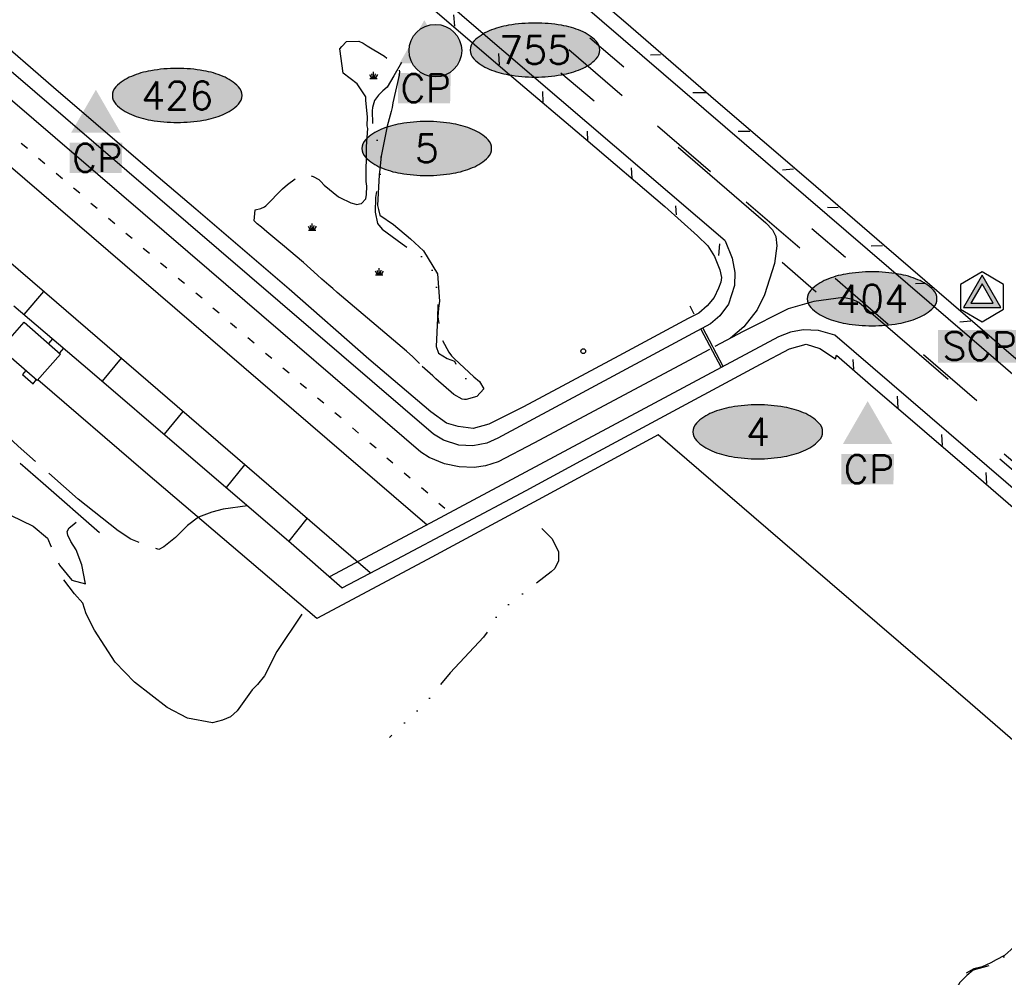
# Model space of a CAD drawing. Header units: feet. Extents: x 30669 to 99318, y 4696 to 26220.
# Tile 100 of 128: x 86062 to 87745, y 10507 to 12146. Entities that reach past the tile are written whole.
import ezdxf
from ezdxf.enums import TextEntityAlignment as Align

# ---------------------------------------------------------------- set-up
doc = ezdxf.new("R2010")
doc.units = ezdxf.units.FT
doc.header["$LTSCALE"] = 600
doc.header["$MEASUREMENT"] = 0
for name, pattern in [('AERO102', [0.39999999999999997, 0.2, -0.05, 0, -0.05, 0, -0.05, 0, -0.05]), ('AERO5', [0.35, 0.3, -0.05]), ('AERO7', [0.8500000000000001, 0.8, -0.05])]:
    doc.linetypes.add(name, pattern=pattern)
doc.layers.get('0').update_dxf_attribs({"linetype": 'CONTINUOUS'})
for name, color, linetype in [('ALAImisc', 253, 'CONTINUOUS'), ('ELIF', 253, 'CONTINUOUS'), ('ELIST', 2, 'CONTINUOUS'), ('ELTL', 251, 'CONTINUOUS'), ('ELTS', 251, 'CONTINUOUS'), ('ELYSC', 251, 'CONTINUOUS'), ('ELYSP', 251, 'CONTINUOUS'), ('ELYSU', 251, 'CONTINUOUS'), ('EMASK', 155, 'CONTINUOUS'), ('ESPH', 2, 'CONTINUOUS'), ('ESRGOV', 2, 'CONTINUOUS'), ('ESTL', 251, 'CONTINUOUS')]:
    doc.layers.add(name, color=color, linetype=linetype)
doc.styles.add('L80', font='simplex', dxfattribs={"height": 48})

# ---------------------------------------------------------------- blocks, each defined once
blk = doc.blocks.new('MISC-OBJECT')
blk.add_circle((0, 0), 0.5400000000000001)
blk = doc.blocks.new('SWAMP')
for points in [[(-0.8859601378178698, 0), (0.8047765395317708, 0)], [(-0.4605404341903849, 0), (-0.8830481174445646, 0.8450224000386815)], [(-0.2202399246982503, 0), (-0.3895930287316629, 1.045159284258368)], [(0, 0), (0, 1.508968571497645)], [(0.1760448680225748, 0), (0.3937845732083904, 1.045159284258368)], [(0.377239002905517, 0), (0.9305228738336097, 0.8450224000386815)]]:
    blk.add_lwpolyline(points)
blk = doc.blocks.new('Ovalid')
at = {"layer": 'EMASK'}
h = blk.add_hatch(color=256, dxfattribs=at)
edge = h.paths.add_edge_path()
edge.add_arc((0.1493179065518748, 0), 0.0354820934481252, 0, 44.83083950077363)
edge.add_arc((0.0787616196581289, -0.0701408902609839), 0.1349704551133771, 44.83083950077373, 67.38013505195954)
edge.add_arc((0.0313269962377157, -0.1839839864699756), 0.2583004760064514, 67.38013505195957, 80.20784530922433)
edge.add_arc((-1e-16, -0.3654961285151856), 0.4424961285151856, 80.2078453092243, 89.99999999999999)
edge.add_arc((-1e-16, -0.365496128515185), 0.4424961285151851, 89.99999999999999, 99.79215469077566)
edge.add_arc((-0.0313269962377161, -0.1839839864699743), 0.25830047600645, 99.79215469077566, 112.6198649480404)
edge.add_arc((-0.0787616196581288, -0.0701408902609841), 0.1349704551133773, 112.6198649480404, 135.1691604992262)
edge.add_arc((-0.1493179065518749, 0), 0.0354820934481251, 135.1691604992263, 180.0000000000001)
edge.add_arc((-0.1493179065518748, 0), 0.0354820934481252, 180, 224.8308395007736)
edge.add_arc((-0.0787616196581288, 0.0701408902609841), 0.1349704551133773, 224.8308395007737, 247.3801350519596)
edge.add_arc((-0.0313269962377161, 0.1839839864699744), 0.2583004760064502, 247.3801350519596, 260.2078453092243)
edge.add_arc((1e-16, 0.3654961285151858), 0.4424961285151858, 260.2078453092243, 270)
edge.add_arc((1e-16, 0.3654961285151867), 0.4424961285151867, 270, 279.7921546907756)
edge.add_arc((0.0313269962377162, 0.1839839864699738), 0.2583004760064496, 279.7921546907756, 292.6198649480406)
edge.add_arc((0.0787616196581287, 0.0701408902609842), 0.1349704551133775, 292.6198649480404, 315.1691604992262)
edge.add_arc((0.1493179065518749, -1e-16), 0.0354820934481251, 315.1691604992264, 360.0000000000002)
blk.add_lwpolyline([(0.1848, 0, 0.1981451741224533), (0.1744815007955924, 0.0250154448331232, 0.0987085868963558), (0.130673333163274, 0.0544472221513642, 0.0560299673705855), (0.0752573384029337, 0.070553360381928, 0.0427523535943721), (0, 0.077, 0.0427523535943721), (-0.0752573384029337, 0.070553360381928, 0.0560299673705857), (-0.1306733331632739, 0.0544472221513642, 0.0987085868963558), (-0.1744815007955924, 0.0250154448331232, 0.1981451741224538), (-0.1848, 0, 0.1981451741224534), (-0.1744815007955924, -0.0250154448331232, 0.0987085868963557), (-0.130673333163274, -0.0544472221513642, 0.0560299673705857), (-0.0752573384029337, -0.070553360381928, 0.0427523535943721), (0, -0.077, 0.042752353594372), (0.0752573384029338, -0.070553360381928, 0.0560299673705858), (0.1306733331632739, -0.0544472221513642, 0.0987085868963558), (0.1744815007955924, -0.0250154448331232, 0.1981451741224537)], format="xyb", close=True)
at = {"style": 'L80'}
blk.add_attdef('ID', text='', height=0.08, dxfattribs=at).set_placement((0, 0), align=Align.MIDDLE)
blk = doc.blocks.new('STS_CP')
at = {"layer": 'EMASK'}
blk.add_solid([(-0.0748940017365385, -0.0690536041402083), (-0.0748940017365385, -0.155305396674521), (0.0752975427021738, -0.0690536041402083), (0.073388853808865, -0.155305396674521)], dxfattribs=at)
at = {"layer": 'ESPH'}
blk.add_solid([(0, 0.0818290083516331), (0.0708660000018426, -0.0409145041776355), (-0.0708660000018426, -0.0409145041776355)], dxfattribs=at)
at = {"layer": 'ESPH', "style": 'L80'}
blk.add_text('CP', height=0.08, dxfattribs=at).set_placement((-0.0683648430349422, -0.1520413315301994))
blk = doc.blocks.new('SCP-CP')
at = {"layer": 'ESPH'}
h = blk.add_hatch(color=256, dxfattribs=at)
h.paths.add_polyline_path([(0, 0.0614300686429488), (-0.0532000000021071, -0.0307150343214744), (0.0532000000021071, -0.0307150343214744)])
h.paths.add_polyline_path([(0.0319691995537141, -0.0184574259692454), (-0.0319691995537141, -0.0184574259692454), (0, 0.0369148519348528)], flags=16)
at = {"layer": 'EMASK'}
blk.add_solid([(-0.125340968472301, -0.0948200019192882), (-0.125340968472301, -0.1876469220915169), (0.1156879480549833, -0.0935586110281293), (0.1156879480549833, -0.1876469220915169)], dxfattribs=at)
at = {"layer": 'ESPH'}
for p, q in [((0, 0.0709333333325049), (-0.0614300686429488, 0.0354666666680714)), ((0, 0.0614300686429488), (-0.0532000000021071, -0.0307150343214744)), ((0.0614300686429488, 0.0354666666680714), (0, 0.0709333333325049)), ((0.0532000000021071, -0.0307150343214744), (0, 0.0614300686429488)), ((-0.0614300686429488, 0.0354666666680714), (-0.0614300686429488, -0.0354666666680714)), ((0, 0.0369148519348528), (-0.0319691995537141, -0.0184574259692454)), ((0.0319691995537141, -0.0184574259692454), (0, 0.0369148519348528)), ((0.0614300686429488, -0.0354666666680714), (0.0614300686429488, 0.0354666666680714)), ((-0.0319691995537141, -0.0184574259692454), (0.0319691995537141, -0.0184574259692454)), ((-0.0614300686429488, -0.0354666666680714), (0, -0.0709333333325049)), ((-0.0532000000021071, -0.0307150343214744), (0.0532000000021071, -0.0307150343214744)), ((0, -0.0709333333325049), (0.0614300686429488, -0.0354666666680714))]:
    blk.add_line(p, q, dxfattribs=at)
at = {"layer": 'ESPH', "style": 'L80'}
blk.add_text('SCP', height=0.08, dxfattribs=at).set_placement((-0.1131343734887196, -0.1807937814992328))
blk = doc.blocks.new('FND-GOVT PRI MON')
at = {"layer": 'EMASK', "linetype": 'ByBlock'}
h = blk.add_hatch(color=256, dxfattribs=at)
edge = h.paths.add_edge_path()
edge.add_ellipse((0, 0), major_axis=(0.0530330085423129, 0.0530330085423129), ratio=0.9999999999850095, start_angle=314.9999999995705, end_angle=674.9999999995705)
at = {"layer": 'ESRGOV', "linetype": 'ByBlock'}
h = blk.add_hatch(color=256, dxfattribs=at)
edge = h.paths.add_edge_path()
edge.add_ellipse((0, 0), major_axis=(0.05303300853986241, 0.05303300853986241), ratio=0.9999999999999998, start_angle=380.02503467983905, end_angle=429.974965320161, ccw=False)
edge.add_ellipse((0.1049999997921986, 0), major_axis=(-0.07071067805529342, 0.07071067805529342), ratio=0.9999999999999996, start_angle=2.166571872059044, end_angle=87.83342812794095)
edge.add_ellipse((0, 0), major_axis=(0.05303300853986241, 0.05303300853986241), ratio=0.9999999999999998, start_angle=200.025034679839, end_angle=249.974965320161, ccw=False)
edge.add_ellipse((-0.1049999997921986, 0), major_axis=(-0.07071067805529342, 0.07071067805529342), ratio=0.9999999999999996, start_angle=182.166571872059, end_angle=267.8334281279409)
h = blk.add_hatch(color=256, dxfattribs=at)
edge = h.paths.add_edge_path()
edge.add_ellipse((0, 0), major_axis=(-0.0530330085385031, 0.0530330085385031), ratio=1, start_angle=20.025034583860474, end_angle=69.97496541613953, ccw=False)
edge.add_ellipse((0, 0.1050000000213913), major_axis=(0.0707106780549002, 0.0707106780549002), ratio=1, start_angle=182.1665719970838, end_angle=267.8334280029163)
edge.add_ellipse((0, 0), major_axis=(-0.0530330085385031, 0.0530330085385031), ratio=1, start_angle=200.0250345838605, end_angle=249.97496541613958, ccw=False)
edge.add_ellipse((0, -0.1050000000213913), major_axis=(0.0707106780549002, 0.0707106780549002), ratio=1, start_angle=2.166571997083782, end_angle=87.83342800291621)
blk.add_circle((0, 0), 0.0749999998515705, dxfattribs=at)

msp = doc.modelspace()

# ---------------------------------------------------------------- linework, layer by layer
at = {"layer": 'ALAImisc', "linetype": 'Continuous', "elevation": -54.68164916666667, "flags": 128}
for points in [[(86046.7274461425, 13011.8824045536), (86437.41915366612, 12675.99703692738), (87056.69765027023, 12143.69865060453), (87685.40188589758, 11602.87177544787), (88128.82845096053, 11221.28045558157), (88220.8683970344, 11142.13492613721), (89403.92808037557, 10125.15787896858), (89357.7930941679, 10070.29217898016), (89309.07142318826, 10012.88685623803), (88135.33007396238, 11021.47102550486), (88040.30285222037, 11103.1028272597), (87455.2178232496, 11606.10918918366)], [(87267.56810537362, 11767.11744315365), (86841.79565803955, 12131.78523802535), (86143.202961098, 12733.95513022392), (85960.66074705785, 12891.25357497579)], [(87241.22090313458, 11581.60720421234), (86940.59049975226, 11421.41368777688), (86879.64298392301, 11389.23239490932), (86858.28558502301, 11382.63537382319), (86838.63069194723, 11379.80706504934), (86813.24948890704, 11380.39735311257), (86787.78831927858, 11385.59981832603), (86761.53166688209, 11396.72246377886), (86747.39130241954, 11405.5202497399), (86385.73792469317, 11716.97582344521), (85894.82897208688, 12138.52238092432), (85602.81406138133, 12389.70503970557), (85486.59416604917, 12489.67258483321)], [(86803.09666166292, 12153.61445408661), (86804.88750496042, 12134.55390225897)], [(87267.56810537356, 11767.11744315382), (87279.69090665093, 11737.30993816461), (87284.56632406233, 11713.29258900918), (87283.64194480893, 11690.9695651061), (87273.43502853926, 11659.17581371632), (87258.65758933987, 11638.73240644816), (87243.03896697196, 11625.49788711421), (86879.11192194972, 11429.52507815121), (86860.29890905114, 11421.40429242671), (86836.50202323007, 11416.33643477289), (86812.58007793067, 11417.78967802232), (86785.95536856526, 11426.17468527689), (86769.19215896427, 11436.48152624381), (85981.69788174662, 12112.29766837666)], [(87036.62124197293, 12114.44277381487), (87094.74483139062, 12065.10051040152)], [(87000.31437441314, 12094.62473965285), (87091.6918396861, 12015.89840258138)], [(86880.28626704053, 12087.420933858), (86881.4313783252, 12068.16194367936)], [(87139.9005765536, 12085.22841116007), (87157.47034493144, 12086.17371121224)], [(86987.05301819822, 12054.83302563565), (87043.78638560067, 12006.65388692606)], [(86955.6926502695, 12022.75833791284), (86956.21779177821, 12004.30064659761)], [(87212.83186430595, 12020.77017403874), (87235.32557940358, 12021.14379239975)], [(85955.47462207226, 11971.54325081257), (86758.03450239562, 11281.40882317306)], [(87031.80800843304, 11955.07958528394), (87032.40233026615, 11938.39694190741)], [(87152.17793199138, 11964.12629045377), (87242.73615917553, 11885.83134277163)], [(87290.09304327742, 11954.93250062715), (87310.27272839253, 11954.92798074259)], [(86064.24416071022, 11934.26876402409), (86074.91288843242, 11925.62404834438)], [(87187.70688085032, 11927.21443145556), (87337.58576313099, 11797.98524251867), (87348.64178714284, 11785.92245642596), (87354.47239298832, 11774.73536899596), (87356.095921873, 11758.84301134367), (87351.92280572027, 11728.23097171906), (87335.18137997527, 11674.70320239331), (87322.3288051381, 11648.96292521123), (87299.61056638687, 11620.04391516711), (87277.150804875, 11600.75476634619)], [(86093.76722860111, 11908.44857264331), (86104.43595632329, 11899.80385696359)], [(87107.09687030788, 11892.33757719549), (87108.06991643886, 11874.61249752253)], [(87366.05842165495, 11888.91280133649), (87384.51641327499, 11890.47982565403)], [(86123.87105416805, 11882.79433390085), (86134.53978189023, 11874.14961822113)], [(86660.681106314, 11199.19799423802), (86124.45659162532, 11661.61653932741), (85890.11584470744, 11862.87301660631)], [(86153.5433661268, 11857.70892972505), (86164.21209384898, 11849.06421404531)], [(86183.09933206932, 11831.72204578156), (86193.76805979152, 11823.07733010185)], [(87183.17572978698, 11827.28000762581), (87184.01637941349, 11811.56217535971)], [(87303.98554905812, 11833.8793877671), (87395.24254201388, 11755.10631880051)], [(87442.71207089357, 11824.72330528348), (87460.87524596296, 11824.47627163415)], [(86213.4451557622, 11805.78391941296), (86224.11388348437, 11797.13920373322)], [(87416.04185121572, 11788.62171796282), (87473.76681925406, 11739.35672778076)], [(86242.91111233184, 11780.51714905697), (86253.57984005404, 11771.87243337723)], [(86272.63944028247, 11754.77001219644), (86283.30816800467, 11746.12529651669)], [(87258.32183061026, 11762.26267820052), (87256.48888925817, 11742.35783071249)], [(87517.70414908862, 11758.55762300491), (87536.64498469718, 11759.04493456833)], [(86302.37331108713, 11729.56115347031), (86313.04203880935, 11720.91643779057)], [(87365.29100656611, 11730.53860914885), (87423.54665509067, 11679.77483954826)], [(86332.41927958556, 11703.52181125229), (86343.08800730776, 11694.87709557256)], [(87455.78981975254, 11703.63569903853), (87546.43489346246, 11624.69604846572)], [(87593.24870232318, 11694.20299554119), (87609.41985655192, 11694.85754571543)], [(86102.10606351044, 11680.8117641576), (86068.5366892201, 11641.44857494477)], [(86362.64649931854, 11678.25728029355), (86373.31522704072, 11669.61256461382)], [(87649.35948914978, 11529.81660162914), (87496.30734331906, 11661.64960190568), (87485.43581900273, 11667.17279783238), (87469.64397005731, 11670.16180732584), (87419.60074332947, 11663.67490426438), (87375.66009645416, 11650.73504707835), (87298.69840828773, 11612.23521936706), (87250.03859846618, 11586.30709051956)], [(86391.79914317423, 11652.58056131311), (86402.46787089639, 11643.93584563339)], [(87214.99872613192, 11641.74633442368), (87207.91815908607, 11655.52026777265)], [(86421.79121430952, 11627.0979864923), (86432.45994203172, 11618.45327081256)], [(87264.51123179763, 11552.26813804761), (87229.90479825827, 11618.42367013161)], [(87669.22456472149, 11628.96450523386), (87687.78537917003, 11630.23334754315)], [(86451.64826901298, 11601.6389385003), (86462.31699673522, 11592.99422282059)], [(87455.21782324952, 11606.10918918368), (87427.35684152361, 11613.83121466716), (87401.12502801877, 11615.10657526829), (87379.455433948, 11611.29581064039), (87359.26885649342, 11602.94384766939), (86763.51776333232, 11284.34158914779), (86591.51484729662, 11192.30870268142)], [(87226.17160424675, 11616.41551458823), (87260.88489288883, 11550.33105081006)], [(86482.04709918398, 11575.35076135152), (86492.71582690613, 11566.70604567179)], [(87607.19095533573, 11573.04259723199), (87698.26843299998, 11494.22160464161)], [(86234.83469200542, 11566.43304672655), (86202.68188564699, 11527.12142015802)], [(86511.40772341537, 11549.93747888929), (86522.07645113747, 11541.29276320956)], [(87486.0161240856, 11564.44890045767), (87487.20949132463, 11547.83905604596)], [(86541.02763748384, 11524.03392321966), (86551.69636520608, 11515.38920753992)], [(87561.87609885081, 11501.70037150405), (87562.92337430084, 11481.84217331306)], [(86570.7879122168, 11498.6549593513), (86581.45663993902, 11490.01024367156)], [(86340.64094380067, 11475.18695945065), (86308.55570259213, 11436.26719530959)], [(86600.28902370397, 11473.43483958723), (86610.95775142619, 11464.79012390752)], [(86630.39545571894, 11447.16373115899), (86641.06418344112, 11438.51901547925)], [(87637.89606631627, 11435.821237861), (87638.72111121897, 11417.38108507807)], [(86660.13465911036, 11421.8532535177), (86670.80338683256, 11413.20853783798)], [(87744.72796660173, 11402.85070893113), (87803.45864559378, 11353.18270440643)], [(86414.89904079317, 11345.07460815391), (86446.5005389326, 11383.89928934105)], [(86689.0413927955, 11396.32908313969), (86699.71012051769, 11387.68436745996)], [(87737.62468650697, 11394.41990348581), (87795.60945603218, 11344.55800162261)], [(86718.82902272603, 11370.2451485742), (86729.49775044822, 11361.60043289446)], [(87713.35627142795, 11371.01206069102), (87714.71424095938, 11352.42515243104)], [(86748.51617673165, 11345.07472493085), (86759.18490445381, 11336.43000925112)], [(86778.0304878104, 11318.71290904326), (86788.69921553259, 11310.06819336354)], [(86552.6674044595, 11292.34545657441), (86521.51598704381, 11253.65783841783)], [(86544.14926299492, 11128.59723554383), (86501.40771856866, 11065.02832296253), (86479.86961274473, 11023.32543221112), (86468.32319927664, 11008.30921381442), (86458.78885383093, 10998.95810086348), (86433.67584558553, 10963.49994447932), (86422.2752370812, 10953.29078731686), (86408.03308807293, 10947.29679128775), (86390.93692940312, 10943.0467340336), (86348.62368335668, 10950.92803687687), (86313.92861805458, 10968.96184103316), (86257.71089844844, 11012.48509239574), (86225.04866520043, 11046.69835212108), (86189.42172804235, 11101.30865276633), (86175.16388601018, 11129.25819219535), (86169.71072366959, 11147.43265181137), (86155.00729782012, 11163.64182943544), (86136.79071429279, 11187.1011271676)]]:
    msp.add_lwpolyline(points, dxfattribs=at)
at = {"layer": 'ELIF', "linetype": 'Continuous', "elevation": -54.68164916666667, "flags": 128}
msp.add_lwpolyline([(88307.26989486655, 10440.10777271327), (88049.33008972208, 10660.27173881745), (88032.74370604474, 10674.01131799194), (88023.84367059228, 10687.53522942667), (88019.49244946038, 10698.58810181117), (88016.1478174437, 10710.16992402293), (87955.53327291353, 10745.54506163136), (87945.55535746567, 10753.76695192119), (87920.35459631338, 10774.53260126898), (87840.71409837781, 10842.73907619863), (87686.8709019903, 10976.37078020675), (87568.15378676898, 11078.41821524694), (87365.8107405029, 11252.33259466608), (87153.24945030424, 11435.33394057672), (86948.2269033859, 11324.33693020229), (86758.71097445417, 11222.04370629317), (86569.75445430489, 11121.13672269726), (86276.42188258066, 11371.14037913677), (86092.73388295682, 11529.67694643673)], dxfattribs=at)
at = {"layer": 'ELIST', "linetype": 'Continuous', "elevation": -54.68164916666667, "flags": 128}
msp.add_lwpolyline([(86069.39880290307, 11628.16276857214), (86131.38858484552, 11573.58907119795), (86091.43683109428, 11528.20348265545), (86029.44704915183, 11582.77718002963), (86069.39880290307, 11628.16276857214)], close=True, dxfattribs=at)
at = {"layer": 'ELTL', "linetype": 'AERO7', "elevation": -54.68164916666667, "flags": 128}
for points in [[(86745.12866109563, 11557.6148375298), (86744.80379814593, 11557.93971212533), (86733.55021264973, 11568.7351325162), (86722.68559501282, 11578.79350301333), (86604.17814661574, 11679.06987763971), (86596.80290448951, 11685.98280646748), (86589.95213447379, 11691.6232541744), (86578.27091829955, 11701.49450429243), (86570.78842965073, 11708.68091457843), (86546.7071463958, 11730.38436940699), (86511.14162638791, 11760.32886242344), (86504.78509618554, 11765.70692128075), (86497.87905700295, 11771.15920784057), (86484.00863957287, 11782.51545065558), (86474.72147582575, 11790.34470604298), (86467.58165984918, 11796.323877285), (86462.26798755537, 11801.57203620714), (86464.45708638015, 11820.25186857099), (86474.0472047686, 11822.77530248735), (86480.24606556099, 11825.37139152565), (86482.62537600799, 11827.14876706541), (86511.00289289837, 11856.13278196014), (86519.37559165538, 11863.37013163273), (86535.90088231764, 11875.74350882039), (86553.04775932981, 11881.38266494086), (86563.13402330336, 11877.20872390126), (86572.91037549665, 11871.96860256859), (86576.65917908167, 11868.651196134), (86582.02017676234, 11862.19639985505), (86606.45426022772, 11842.36067736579), (86608.76364169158, 11841.26204608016), (86627.6485816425, 11832.48783201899), (86636.08564388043, 11829.7080565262), (86638.21698699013, 11829.62637868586), (86642.58617873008, 11830.36430415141), (86646.01247629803, 11831.31946626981), (86653.65139260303, 11839.30659507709), (86654.63302421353, 11846.76229096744), (86655.12672574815, 11860.83349009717), (86654.18794957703, 11868.97563615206), (86654.75516543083, 11928.82854746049), (86656.56284919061, 11959.25173841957), (86655.84955170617, 11964.18912702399), (86656.49323141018, 11979.28390031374), (86653.39881497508, 12007.24546571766), (86653.2784201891, 12013.37288058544), (86638.35751873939, 12035.64188355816), (86614.8273716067, 12053.77634435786), (86609.16605809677, 12095.43230934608), (86612.1274249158, 12099.5873957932), (86620.26712281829, 12108.1260801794), (86641.34652976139, 12108.82391343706), (86648.86480305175, 12105.39226322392), (86655.6597673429, 12101.05344525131), (86685.37909263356, 12083.23095296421), (86689.72938255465, 12079.37767622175), (86709.52481075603, 12062.88734034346), (86710.52307157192, 12060.90249187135), (86711.02760584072, 12056.39076627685), (86710.40712236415, 12050.71437067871), (86699.42822707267, 12003.35400167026), (86698.16108284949, 11995.57423731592), (86696.44831124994, 11988.41224517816), (86689.75298525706, 11963.59036983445), (86679.86249946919, 11912.05492887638), (86677.29628601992, 11889.94816016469), (86675.96740977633, 11880.02432928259), (86673.43163284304, 11827.63319694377), (86675.09737105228, 11820.86754710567), (86677.46465098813, 11811.37272193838), (86700.54303677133, 11795.4605638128), (86729.75728713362, 11770.47092213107), (86751.75675389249, 11750.29728698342), (86775.72950162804, 11710.55979035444), (86779.34811757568, 11664.26849318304), (86777.54609830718, 11652.26120334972), (86776.67393255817, 11637.10603275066), (86782.22448733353, 11601.26265297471), (86795.24235272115, 11576.54333530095), (86799.80535499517, 11570.76811054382), (86804.84892239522, 11565.24541667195), (86838.18296130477, 11534.81616203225), (86847.87196038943, 11526.91297978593), (86855.37479533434, 11514.32891009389), (86842.93090364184, 11500.85657166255), (86824.8545539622, 11495.58259066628), (86821.95243822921, 11495.64542966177), (86818.07476490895, 11496.2431516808), (86804.15597765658, 11504.1429970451), (86772.87099068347, 11531.41414590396), (86767.97803440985, 11536.30326842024), (86749.63448584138, 11552.39631396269)], [(87694.70944273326, 8261.355530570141), (87598.5182247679, 8318.123342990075), (87554.92297736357, 8343.347757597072), (87516.53393597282, 8358.731023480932), (87492.38799442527, 8370.306459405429), (87465.66729849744, 8380.52060713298), (87432.28185760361, 8395.450292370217), (87406.52980978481, 8415.226597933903), (87369.42697078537, 8433.218366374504), (87347.71500500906, 8450.04082836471), (87326.45220103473, 8463.79430780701), (87240.59971776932, 8545.82506263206), (87239.36263677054, 8547.936350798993), (87200.6340120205, 8581.607133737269), (87168.53204996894, 8604.320194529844), (87127.01781875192, 8627.729282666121), (87087.82063781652, 8658.276463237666), (87064.63032183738, 8666.402640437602), (87020.56213952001, 8693.760329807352), (86991.40804190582, 8704.876996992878), (86950.9582443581, 8710.016480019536), (86919.23082606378, 8727.66718071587), (86880.03785714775, 8739.959453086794), (86854.50166317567, 8748.228607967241), (86808.69849061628, 8774.727621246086), (86766.04121907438, 8791.524383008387), (86729.62163698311, 8807.042564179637), (86657.32827159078, 8832.498264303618), (86625.39577503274, 8838.036084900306), (86599.5708271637, 8855.065436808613), (86589.27795110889, 8861.852711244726), (86557.18127139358, 8877.963497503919), (86497.2933971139, 8909.527071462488), (86489.79603471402, 8909.484033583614), (86475.05233162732, 8926.388076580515), (86468.94149335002, 8934.22565767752), (86452.53007166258, 8958.318624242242), (86445.34013946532, 8972.471004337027), (86444.32013143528, 8977.484239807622), (86444.1648243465, 8980.46398999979), (86444.04454450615, 8985.610238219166), (86445.86828446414, 8998.654920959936), (86446.89650369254, 9000.713487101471), (86451.46643744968, 9008.251454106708), (86475.09824642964, 9038.731209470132), (86480.49114258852, 9042.889433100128), (86488.46273536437, 9048.376209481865), (86514.85527783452, 9065.638013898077), (86556.61135731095, 9090.888630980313), (86566.69956609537, 9095.397582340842), (86572.93351559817, 9098.043602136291), (86579.99863503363, 9100.479974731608), (86599.45912171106, 9109.850955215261), (86604.1878900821, 9113.421511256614), (86635.50726726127, 9126.716978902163), (86697.88711306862, 9160.282442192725), (86754.80137352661, 9202.883132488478), (86759.02476548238, 9210.19424425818), (86763.87915361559, 9216.320344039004), (86787.32190689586, 9243.160379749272), (86807.58072519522, 9263.215635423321), (86836.51493701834, 9282.664998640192), (86849.47685866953, 9288.518301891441), (86884.23119857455, 9305.591197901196), (86901.06389752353, 9308.1264735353), (86917.06895481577, 9312.197058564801), (86925.72473475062, 9315.151644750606), (86949.88742588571, 9325.916303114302), (87003.24897840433, 9348.625015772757), (87013.90603922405, 9354.540087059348), (87024.1788456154, 9359.82063572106), (87031.10098521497, 9363.487966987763), (87071.5455642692, 9388.846654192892), (87089.54705587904, 9400.918395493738), (87137.79150383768, 9441.247214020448), (87150.89260866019, 9454.0240133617), (87159.77987756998, 9462.105250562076), (87178.54772382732, 9484.6571685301), (87204.78427579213, 9520.377552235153), (87209.69810306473, 9528.273581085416), (87213.97795591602, 9535.71381102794), (87218.60069752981, 9542.911567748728), (87227.39573298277, 9557.025624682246), (87235.17207505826, 9571.860739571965), (87241.74252293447, 9581.896929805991), (87259.43382392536, 9616.165049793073), (87268.26618899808, 9637.046316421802), (87272.53289574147, 9646.76364310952), (87279.23830807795, 9663.119447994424), (87300.89190612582, 9704.302911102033), (87305.49100596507, 9712.346818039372), (87319.51344666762, 9744.020692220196), (87320.48427227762, 9745.671193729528), (87326.13323633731, 9752.587765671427), (87372.44131628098, 9801.547227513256), (87378.18885372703, 9808.620019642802), (87378.94586690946, 9809.970870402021), (87387.6796838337, 9848.740894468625), (87389.77490372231, 9857.439785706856), (87395.84886592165, 9879.230137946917), (87399.00755743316, 9888.078472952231), (87415.66737952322, 9936.219651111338), (87418.18212370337, 9944.618548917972), (87434.27460077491, 9977.45975993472), (87437.73822796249, 9985.182131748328), (87482.43061519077, 10060.21332726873), (87496.66784934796, 10082.2209517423), (87501.16174451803, 10087.9984991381), (87530.44918808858, 10122.30050510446), (87533.11665835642, 10126.05916083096), (87536.02956844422, 10131.15177867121), (87539.70519923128, 10181.25791262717), (87538.23261533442, 10224.71811108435), (87547.91176746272, 10284.21376816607), (87583.21710328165, 10348.18000028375), (87615.22566023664, 10379.46456280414), (87658.95894806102, 10417.90411905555), (87682.30865998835, 10437.1538315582), (87708.64971388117, 10451.4938315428), (87740.34063157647, 10464.2825617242), (87766.39969495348, 10476.68725409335), (87801.33286489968, 10507.3360501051), (87806.22222205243, 10512.37996018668), (87811.52752248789, 10516.97613698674), (87840.55345278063, 10546.02574354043), (87875.21068147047, 10583.51746369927), (87890.12120544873, 10603.38273138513), (87901.8193559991, 10626.97657605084), (87902.9234453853, 10630.64132782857), (87900.0300806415, 10630.9209225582), (87880.98642856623, 10630.16245260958), (87877.07154208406, 10630.49034038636), (87860.17475578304, 10628.71855946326), (87855.09226075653, 10626.15596166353), (87838.99082183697, 10618.66288668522), (87826.18751749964, 10610.55165627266), (87806.77035906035, 10599.16581862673), (87778.94175787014, 10576.22365106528), (87761.98424725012, 10559.78313179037), (87745.78061913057, 10544.92838525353), (87731.00553688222, 10537.17001476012), (87721.99442963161, 10532.46593231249), (87707.49556833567, 10525.53670415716), (87693.33484400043, 10522.00031793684), (87679.52711272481, 10514.40785689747), (87644.54057470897, 10479.66990723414), (87635.29607679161, 10470.45261024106), (87621.63187098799, 10454.30594314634), (87620.75920297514, 10453.64515483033), (87579.9458539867, 10430.13635422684), (87576.48715890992, 10427.69729948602), (87535.13398852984, 10388.33779501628), (87526.12742555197, 10377.55019268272), (87476.41269150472, 10319.99662956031), (87469.97625056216, 10307.22309032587), (87461.15884722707, 10287.38892468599), (87447.57912855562, 10272.31197686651), (87435.71315948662, 10239.47403652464), (87427.95532240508, 10188.60512643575), (87424.43893933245, 10174.87982342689), (87419.84852427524, 10167.05595238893), (87416.46932759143, 10157.91439454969), (87395.93840092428, 10116.38606336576), (87392.29312418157, 10109.69697961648), (87385.35424020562, 10086.86205972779), (87383.67332114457, 10076.65875855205), (87382.20767581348, 10068.79623159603), (87371.09025403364, 10023.42165650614), (87365.94495190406, 10011.38626357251), (87344.40559288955, 9971.858983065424), (87335.25091631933, 9942.071778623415), (87331.08195936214, 9930.925690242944), (87329.03796310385, 9924.078599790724), (87289.88136322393, 9819.300756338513), (87280.57093078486, 9808.123084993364), (87259.4442851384, 9774.64866061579), (87250.13584322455, 9756.218910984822), (87245.17800307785, 9745.788674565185), (87240.65007117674, 9732.105302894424), (87222.70547867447, 9702.094740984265), (87216.61785861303, 9692.849293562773), (87202.76711828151, 9670.7149285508), (87192.68802407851, 9642.343081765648), (87190.67137503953, 9638.042988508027), (87187.73816480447, 9631.680019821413), (87179.01433502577, 9599.243495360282), (87161.13105400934, 9570.09720587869), (87145.84754613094, 9553.591230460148), (87142.96169514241, 9549.75925538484), (87125.77647167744, 9526.835656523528), (87123.79772698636, 9524.396939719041), (87121.90135929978, 9522.429140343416), (87103.52271230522, 9504.6563812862), (87099.07018754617, 9501.86911684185), (87067.76892783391, 9486.37540883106), (87041.63967110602, 9478.666053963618), (87006.56088647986, 9468.525885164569), (86987.35819651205, 9460.63630632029), (86947.51110623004, 9444.78667454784), (86941.07391415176, 9440.016702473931), (86933.01102495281, 9433.688018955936), (86905.20881971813, 9413.431284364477), (86896.7068099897, 9406.585104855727), (86847.73522660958, 9382.934608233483), (86795.61411526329, 9355.184294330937), (86787.18292065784, 9348.89411792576), (86772.73975100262, 9339.040300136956), (86771.57805557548, 9337.904423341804), (86751.32287176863, 9319.132308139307), (86693.07939023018, 9269.551286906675), (86686.7452863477, 9263.575802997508), (86679.66021160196, 9256.925579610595), (86604.58652572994, 9219.507377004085), (86593.8091755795, 9214.511979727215), (86588.7158687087, 9212.256510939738), (86581.14737395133, 9208.746771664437), (86562.81995684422, 9202.417642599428), (86452.07805568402, 9153.371798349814), (86435.25352208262, 9143.630708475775), (86404.88260737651, 9128.378920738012), (86337.43138478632, 9075.701357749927), (86329.42029869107, 9068.431928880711), (86287.83935092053, 9031.578175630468), (86279.4355602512, 9023.605142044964), (86266.56369886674, 9012.477002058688), (86244.61481845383, 8993.401618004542), (86195.61541168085, 8968.365766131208), (86189.30360257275, 8969.577220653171), (86186.0449292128, 8970.722321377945), (86161.89360677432, 8992.644223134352), (86151.07774283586, 9018.333369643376), (86143.76136944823, 9074.680026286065), (86146.0287352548, 9082.65389878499), (86147.84649112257, 9098.27115797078), (86147.91110498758, 9102.223390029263), (86146.67339103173, 9105.991823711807), (86141.75432261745, 9116.239111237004), (86138.98675771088, 9119.878221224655), (86135.82876946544, 9122.53812640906), (86102.80241500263, 9114.799883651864), (86097.79107258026, 9108.483570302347), (86078.5151535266, 9079.725922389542), (86069.88451775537, 9065.270626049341), (86065.6915079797, 9057.91746799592), (86063.69381747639, 9053.978722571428), (86058.21024836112, 9043.094872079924), (86052.30862898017, 9033.413457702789), (86036.49827566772, 9011.469244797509), (86016.90428906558, 8992.45451813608), (86006.61916339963, 8985.670793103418), (85996.64078429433, 8978.972015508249), (85979.13160007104, 8964.910820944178), (85932.46447802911, 8927.433604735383), (85925.9800463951, 8921.264759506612), (85918.89690696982, 8919.070854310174), (85914.37614808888, 8917.388078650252), (85853.94870753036, 8899.271954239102), (85762.90409899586, 8906.067932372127), (85754.1829039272, 8906.016600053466), (85733.9170150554, 8903.707562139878), (85716.5874037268, 8901.431538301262), (85666.83547443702, 8903.761346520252), (85658.00937446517, 8903.379746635), (85636.73588590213, 8899.61635505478), (85613.42176061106, 8897.130938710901), (85606.39386490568, 8897.40255623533), (85587.12612664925, 8896.203123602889), (85542.83604491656, 8889.845468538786), (85499.56108827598, 8881.480334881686), (85387.25710148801, 8860.239939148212), (85352.21346761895, 8855.54887241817), (85315.82731926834, 8850.876649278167), (85276.17488804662, 8840.573072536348), (85245.15392115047, 8828.10072192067), (85229.46814511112, 8820.794520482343), (85187.06460975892, 8804.535275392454), (85154.51376905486, 8799.901086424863), (85108.97313456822, 8789.006125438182), (85077.42102826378, 8775.535322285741), (85031.5928436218, 8759.702460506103), (84993.1659071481, 8747.861624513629), (84983.937960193, 8746.904213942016), (84964.93871931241, 8746.871852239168), (84925.40955027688, 8746.231504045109), (84879.26859940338, 8741.992437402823), (84861.59166343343, 8740.178657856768), (84824.1171463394, 8741.955588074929), (84784.93750791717, 8745.621061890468), (84776.59779930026, 8745.203338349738), (84713.33628886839, 8748.815899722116), (84704.93731903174, 8751.009055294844), (84665.22094422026, 8763.057776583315), (84638.70991144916, 8767.599158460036), (84588.21521300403, 8772.099454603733), (84576.67574050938, 8774.623002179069), (84540.02209781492, 8782.228040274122), (84530.32978578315, 8784.605107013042), (84503.94465981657, 8794.776805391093), (84457.46180251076, 8808.615192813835), (84423.95415184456, 8815.292716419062), (84381.0876812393, 8826.683904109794), (84342.0213066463, 8842.296329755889), (84317.25098963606, 8854.728761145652), (84282.05280111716, 8872.814758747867), (84244.97071665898, 8897.094303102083), (84236.9982800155, 8903.680153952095), (84232.37784703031, 8910.674938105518), (84223.91423141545, 8921.923733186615), (84216.65642006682, 8927.408297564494), (84185.29525842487, 8949.023881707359), (84179.45583387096, 8952.518951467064), (84149.17964370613, 8972.243319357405), (84116.08274974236, 8995.963408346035), (84081.53205937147, 9014.8106574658), (84043.99076083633, 9034.040546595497), (84003.16551743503, 9053.066329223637), (83979.69732595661, 9061.790694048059), (83964.66221264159, 9067.282355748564)]]:
    msp.add_lwpolyline(points, dxfattribs=at)
at = {"layer": 'ELTS', "linetype": 'AERO102', "elevation": -54.68164916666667, "flags": 128}
for points in [[(86714.44830319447, 12072.09288340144), (86701.53475157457, 12049.37363840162), (86690.10691402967, 12030.2710623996), (86682.69700652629, 12023.78163913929), (86675.28616047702, 12016.68840064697), (86668.49455700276, 12007.04152677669), (86664.68333085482, 11995.56794570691), (86664.25693115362, 11989.38027176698), (86665.34124141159, 11956.14413920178), (86673.11856580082, 11938.90259610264), (86680.02594616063, 11925.09235212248), (86679.96750551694, 11914.33112891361), (86678.22335517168, 11883.03634090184), (86669.73507079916, 11841.53121887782), (86669.32154460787, 11816.00919754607), (86673.12808254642, 11796.98768992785), (86681.42887472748, 11787.14009107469), (86715.63255143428, 11762.07395533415), (86730.39946454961, 11751.66119090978), (86746.97262901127, 11741.66553820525), (86763.33545141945, 11725.34546792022), (86768.97932356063, 11712.51714215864), (86771.90302238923, 11702.11800886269), (86777.33049807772, 11672.37245626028), (86775.85431393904, 11634.79243839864), (86773.93481449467, 11586.33513943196), (86777.43246438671, 11575.30113500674), (86792.29131162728, 11566.18641930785), (86804.78921368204, 11561.37532115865), (86810.8292506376, 11550.05463783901), (86822.08720796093, 11535.46588987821), (86828.21712662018, 11525.54494040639), (86829.67563127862, 11517.66596021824), (86836.63083174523, 11500.67362492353)], [(86954.19909697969, 11274.91992583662), (86971.30087182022, 11257.91909230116), (86983.05681106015, 11235.56651843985), (86983.14227930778, 11219.95157758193), (86976.72524870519, 11206.86668747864), (86970.30348289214, 11201.33243690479), (86932.71890341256, 11171.98210325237), (86895.31686329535, 11143.18018325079), (86874.5873330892, 11121.73391452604), (86865.76294091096, 11103.87179026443), (86854.36566928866, 11089.43284493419), (86797.8982689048, 11028.10708165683), (86753.61835070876, 10975.07355344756), (86694.03403854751, 10917.78675510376)], [(88089.68854798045, 10805.32802040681), (88067.14199385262, 10772.13011611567), (88040.50535597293, 10739.81113716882), (88026.48649607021, 10728.6073420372), (88015.08647545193, 10721.62063127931), (87997.37651699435, 10716.72813673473), (87973.20400481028, 10715.47564673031), (87964.80468280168, 10712.80889137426), (87960.36660284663, 10709.95628845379), (87951.36116064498, 10696.9996362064), (87942.93837175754, 10684.60275504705), (87936.14616185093, 10672.54724678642), (87916.19877442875, 10649.58102216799), (87900.72586752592, 10639.85736914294), (87886.59948721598, 10633.9805623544), (87861.93718015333, 10627.7303039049), (87853.01575065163, 10623.22675052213), (87837.41822903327, 10615.35309403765), (87823.84955099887, 10606.2322944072), (87812.02930217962, 10599.09271565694), (87791.58957317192, 10582.47282210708), (87774.17798272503, 10568.65082108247), (87766.47612994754, 10559.71734950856), (87750.67525741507, 10545.43235262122), (87736.50744523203, 10538.68183015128), (87723.76876394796, 10528.59661428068), (87691.65934571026, 10519.81367253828), (87680.83364428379, 10510.54806579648), (87669.28297393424, 10498.34400832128), (87659.88442517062, 10482.59014524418), (87651.56339882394, 10461.5748134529), (87646.04007156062, 10448.92143113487), (87639.44781931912, 10436.8765218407), (87637.39145030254, 10427.39085439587), (87637.69819276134, 10414.30713596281), (87632.56673267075, 10403.69947559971), (87626.15610238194, 10396.47547647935), (87607.93755527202, 10382.47639419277), (87587.15611694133, 10376.44557211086), (87578.86891857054, 10370.17470964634), (87574.89070635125, 10366.32396775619), (87549.02083265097, 10334.05984326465), (87532.46096352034, 10303.89018514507), (87528.44252775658, 10281.54737005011), (87530.42466517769, 10256.99252344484), (87525.11303969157, 10241.49178927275), (87514.04158380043, 10233.67164589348), (87499.71696828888, 10225.91053751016), (87490.78262717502, 10218.37307946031), (87482.94441743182, 10206.76571336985), (87476.59719460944, 10187.94616753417), (87474.66435756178, 10169.9015558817), (87479.11766213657, 10157.04263659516), (87478.40111165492, 10146.85880032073), (87467.39104725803, 10136.97255008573), (87452.72759326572, 10129.90356239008), (87448.30693161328, 10126.5131447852), (87441.84916399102, 10118.04778664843), (87439.85978344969, 10097.11431233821), (87440.59017466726, 10080.92499988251), (87441.78156021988, 10061.89336731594), (87442.05235694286, 10052.70406571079), (87435.31606403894, 10034.46405563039), (87435.26443726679, 10033.92944895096), (87433.35098044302, 10014.11517901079), (87434.30724651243, 9996.489846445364), (87433.03939363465, 9986.14393356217), (87429.59660012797, 9963.24503751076), (87418.43733522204, 9940.265866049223), (87399.54335550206, 9908.680709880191), (87381.96626722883, 9859.812213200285), (87374.84473756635, 9823.10269965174), (87365.18653083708, 9809.48313463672), (87354.85101419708, 9797.392204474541), (87322.88154815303, 9747.859119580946), (87296.44547350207, 9699.425453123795), (87272.98763900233, 9650.083856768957), (87255.8692176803, 9605.316650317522), (87232.23034156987, 9566.895518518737), (87207.95759326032, 9528.176101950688), (87169.90881259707, 9479.878853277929), (87110.6253211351, 9428.49826654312), (87013.25150436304, 9375.262684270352), (86941.51909664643, 9337.431825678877), (86939.15312397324, 9336.18403851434), (86903.50934343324, 9316.192342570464), (86866.53011338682, 9307.737703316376), (86845.6561455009, 9309.705314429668), (86824.24812401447, 9312.607218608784), (86801.4344387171, 9308.251602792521), (86792.28136730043, 9301.471038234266), (86781.05210332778, 9292.039773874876), (86771.80540508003, 9276.403828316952), (86759.87546912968, 9264.618710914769), (86743.30390441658, 9256.65145633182), (86738.96101287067, 9248.107369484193), (86742.24370303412, 9243.008544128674), (86747.23278043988, 9232.706884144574), (86735.83469578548, 9219.121112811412), (86718.34170548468, 9211.282927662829), (86702.39262965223, 9197.024472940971), (86693.10763607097, 9189.138661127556), (86677.7773980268, 9184.865180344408), (86657.20314363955, 9162.391654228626), (86649.11609832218, 9161.486805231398), (86639.72202598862, 9168.109591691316), (86631.34912063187, 9164.134050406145), (86618.03050419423, 9157.25628210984), (86609.21568811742, 9148.674437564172), (86599.46369217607, 9155.959425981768), (86585.65842581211, 9158.722731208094), (86578.11611307, 9153.75325219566), (86574.82744743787, 9147.117307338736), (86563.40724269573, 9136.090660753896), (86541.57244388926, 9130.22234163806), (86535.26371955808, 9126.07844786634), (86533.46951101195, 9126.527895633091), (86521.57728596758, 9127.994242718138), (86513.12067320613, 9114.02155810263), (86505.53972524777, 9101.53666068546), (86488.789975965, 9097.520018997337), (86470.75527899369, 9096.197806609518), (86461.76221796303, 9091.894723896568), (86459.75353556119, 9081.021943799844), (86463.26702125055, 9058.798338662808), (86454.24079582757, 9047.196527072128), (86438.50524797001, 9035.853074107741), (86432.09802659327, 9024.720875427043), (86419.39108764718, 9014.688804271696), (86407.28492422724, 9005.131550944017), (86401.05331957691, 8996.516527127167), (86392.77285104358, 8988.611612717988), (86373.19365926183, 8977.968295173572), (86361.8566503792, 8966.884260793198), (86356.70782546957, 8957.949815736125), (86345.27289837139, 8948.140309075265), (86317.80730473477, 8947.13637537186), (86306.71536905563, 8946.50887006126), (86290.30475111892, 8945.19974921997), (86262.48159510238, 8944.677542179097), (86249.01524463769, 8938.128223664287), (86235.63158410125, 8942.11419419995), (86226.76458342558, 8948.311179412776), (86220.82533445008, 8950.248802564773), (86204.85084133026, 8946.841760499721), (86178.8092265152, 8952.67568426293), (86163.20722301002, 8957.151764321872), (86149.74203926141, 8962.08772484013), (86132.61888490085, 8971.205960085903), (86121.52710277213, 8975.448206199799), (86102.34706246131, 8973.968334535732), (86090.14953641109, 8963.57245423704), (86062.76974615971, 8960.10584472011), (86048.55032733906, 8957.86306377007), (86029.06316392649, 8951.927276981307), (86018.20940662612, 8937.548524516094), (86017.86241022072, 8937.400765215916), (85994.66029965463, 8927.520756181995), (85978.40050159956, 8918.739418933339), (85967.29455027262, 8905.149699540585), (85971.13752220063, 8890.988831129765), (85967.40966983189, 8883.838670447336), (85951.70478624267, 8893.736996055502), (85937.11917633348, 8898.58143025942), (85925.65532253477, 8890.530224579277), (85912.14186967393, 8884.688759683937), (85906.68553757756, 8879.446360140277), (85897.51059494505, 8881.715735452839), (85884.84064293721, 8877.817537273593), (85868.80974348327, 8873.628359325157), (85842.60973593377, 8869.263460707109), (85826.49813168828, 8856.229007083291), (85816.6339122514, 8843.061412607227), (85807.79443692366, 8835.863863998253), (85807.23293344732, 8824.82668529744), (85807.40497347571, 8820.042446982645), (85798.49200195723, 8806.89405257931), (85788.21536611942, 8804.241909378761), (85770.27891732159, 8803.417186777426), (85756.83952416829, 8807.237957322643), (85744.52742417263, 8811.6229290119), (85723.40224156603, 8817.257469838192), (85701.77970999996, 8828.998691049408), (85687.34463551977, 8828.986259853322), (85666.03474618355, 8835.155238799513), (85653.4343947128, 8839.839572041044), (85628.26357879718, 8841.874685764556), (85602.62554830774, 8841.695200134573), (85591.33384668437, 8842.510804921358), (85587.29169216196, 8838.901603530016), (85567.76698886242, 8825.558709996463), (85532.61742894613, 8817.173815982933), (85510.89154930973, 8811.92461759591), (85501.38689054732, 8808.09358947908), (85472.08660409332, 8802.228816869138), (85443.13913942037, 8812.375048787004), (85425.83395421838, 8816.042317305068), (85400.85066174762, 8817.566020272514), (85378.22080394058, 8813.532420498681), (85359.31679438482, 8806.505819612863), (85339.3544937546, 8801.836946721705), (85326.35931390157, 8794.542392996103), (85310.36194609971, 8777.473998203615), (85298.35956637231, 8761.149101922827), (85279.38460345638, 8753.248189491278), (85257.60401924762, 8749.733801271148), (85249.65879913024, 8746.029412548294), (85217.90891935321, 8743.495143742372), (85205.12616891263, 8744.372535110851), (85180.25436927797, 8740.372439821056), (85167.92486909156, 8735.21445374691), (85144.4530968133, 8723.46873952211), (85112.68824321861, 8709.970671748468), (85099.46267370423, 8705.473870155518), (85067.26995738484, 8696.59080207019), (85044.49220035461, 8687.366163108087), (85015.20182427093, 8685.400014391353), (84995.54714361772, 8679.634766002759), (84985.84516275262, 8676.80061309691), (84967.93038978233, 8661.570536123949), (84960.3251554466, 8650.939196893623), (84953.67381192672, 8649.13794278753), (84905.04698772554, 8657.505452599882), (84826.97404019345, 8668.20900013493), (84726.87658126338, 8680.817558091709), (84679.2455714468, 8681.956330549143), (84653.52544150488, 8680.154126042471), (84635.07571607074, 8669.31702664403), (84618.84834140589, 8669.00918087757), (84610.13893918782, 8665.122011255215), (84574.72825266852, 8649.026880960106), (84529.29084159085, 8622.287632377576), (84442.44132068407, 8584.146083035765), (84387.85264735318, 8564.680977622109), (84360.94230740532, 8558.765998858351), (84350.20139339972, 8555.054404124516), (84337.82576968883, 8544.215207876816)]]:
    msp.add_lwpolyline(points, dxfattribs=at)
at = {"layer": 'ELYSC', "linetype": 'Continuous', "elevation": -54.68164916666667, "flags": 128}
for points in [[(86117.74823963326, 11599.55920278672), (86110.9931124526, 11591.54455197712)], [(86136.34569089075, 11583.73052066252), (86129.31345247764, 11575.41594721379)], [(86072.01387448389, 11545.3027935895), (86066.21242017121, 11538.42157952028), (86084.64556814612, 11522.76678216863), (86089.97938052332, 11529.48657260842)]]:
    msp.add_lwpolyline(points, dxfattribs=at)
at = {"layer": 'ELYSP', "linetype": 'Continuous', "elevation": -54.68164916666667, "flags": 128}
for points in [[(87888.16374890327, 11459.60511475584), (87723.789177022, 11600.92938981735), (87539.7013855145, 11759.06068421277), (87410.0652743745, 11870.77161198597), (87251.7507959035, 12006.93498699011), (87097.80070257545, 12140.00995961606), (86949.75913551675, 12266.97918199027), (86753.0160802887, 12436.57984651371), (86556.80161948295, 12605.67926598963), (86401.08071202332, 12739.34526314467), (86325.44656757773, 12804.64315474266), (86344.3154787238, 12827.71558986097), (86300.45496364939, 12865.59468332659), (86256.44540420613, 12900.94073075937), (86238.40199246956, 12879.24021774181), (86160.02063890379, 12947.0061341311), (86154.94717239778, 12949.94568278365), (86092.937925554, 13005.48374873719), (86061.44572624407, 13032.51116016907)], [(86747.74960045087, 12181.80277381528), (86899.35055783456, 12051.95860608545), (87029.39637606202, 11941.24696134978), (87164.41116585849, 11826.10713861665), (87220.53406582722, 11775.57596756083), (87238.04247893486, 11758.42582957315), (87249.50172022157, 11740.20524060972), (87258.92201338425, 11717.65129328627), (87261.61479612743, 11704.71089844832), (87260.35516350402, 11696.39640095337), (87256.4961183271, 11686.31649286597), (87249.18160000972, 11670.54890851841), (87237.12107293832, 11656.1293909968), (87222.67712842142, 11643.71270484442), (87204.42169012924, 11634.4677737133), (87085.7808832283, 11570.3185391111), (86988.87582234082, 11518.40830037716), (86923.18510498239, 11483.37152748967), (86863.59969297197, 11453.45243001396), (86837.004556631, 11446.22793121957), (86811.03433641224, 11449.82531194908), (86791.45706076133, 11455.5075033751), (86764.31017260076, 11474.80608964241), (86658.29622380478, 11564.96180772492), (86522.34024052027, 11684.62423149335), (86362.51430978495, 11821.20994642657), (86264.2402125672, 11905.24765536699), (86119.55765073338, 12029.51508887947), (86010.05348902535, 12124.15836586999)], [(86051.39501217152, 11656.03669943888), (86181.40696943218, 11545.37687527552), (86338.29586307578, 11410.74672088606), (86520.97480161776, 11254.13257731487), (86613.15501174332, 11173.51589050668), (86706.1478842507, 11222.85650559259), (86809.46276562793, 11277.47866244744), (86927.68991738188, 11340.33648068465), (87020.98024307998, 11390.71020958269), (87134.64114689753, 11452.02543857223), (87328.50068141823, 11556.4868061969), (87377.63300346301, 11582.57870284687), (87406.41230823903, 11590.35591983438), (87429.93168733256, 11583.32256149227), (87456.47879781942, 11565.61324202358), (87458.1946276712, 11571.48566577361), (87516.39804910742, 11521.11462220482), (87701.16058591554, 11362.55722571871), (87857.1400316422, 11227.13756208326)]]:
    msp.add_lwpolyline(points, dxfattribs=at)
at = {"layer": 'ELYSU', "linetype": 'AERO5', "elevation": -54.68164916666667, "flags": 128}
for points in [[(86251.453483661, 11257.14568305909), (86230.12730305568, 11271.27525598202), (86161.51347132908, 11325.45929582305), (86058.68649463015, 11416.23391379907), (85947.52302262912, 11517.64953337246), (85882.16553687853, 11577.63208282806), (85908.02765959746, 11608.16669954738), (85940.09784266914, 11646.20671733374), (85970.32734301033, 11681.63360388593), (85992.99453218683, 11706.3558870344)], [(86197.91718956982, 11267.80631433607), (86101.63545242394, 11352.30755095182), (85999.39566821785, 11441.79126475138), (85909.53491145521, 11526.82572769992), (85881.96151382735, 11552.29805421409), (85867.43791823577, 11560.24804060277), (85862.27125233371, 11554.14845279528), (85832.08153666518, 11516.42531816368), (85820.38642841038, 11498.0458408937), (85808.3352695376, 11468.36753017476), (85798.00331987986, 11429.76213934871), (85779.5232172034, 11350.8463953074), (85750.0881394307, 11241.10625146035), (85737.83104116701, 11190.09074235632), (85710.53610192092, 11086.66146324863), (85689.32802211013, 10996.25462451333), (85673.60898418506, 10933.69382833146), (85660.10389454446, 10882.40373553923), (85643.79827250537, 10840.2879804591), (85625.33971584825, 10802.57520497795), (85609.31828530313, 10775.8062058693), (85584.71593560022, 10750.32755842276), (85566.57865744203, 10737.82976269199), (85528.84451062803, 10724.83141396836), (85493.46610236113, 10718.35501627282), (85438.41103202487, 10718.25776381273), (85352.59994114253, 10726.86575654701), (85213.96034573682, 10742.60792645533), (85072.7128065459, 10761.23440129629), (84954.14362437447, 10772.38722882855), (84842.24966105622, 10786.43453239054), (84735.86346912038, 10799.27384167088), (84676.73858865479, 10805.39164530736), (84575.08266197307, 10814.73646796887), (84486.90697865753, 10825.6789211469), (84467.02780447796, 10828.14589304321), (84405.7059892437, 10834.9937879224), (84401.72240626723, 10834.66070730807), (84395.66935841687, 10833.61971161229), (84388.64295743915, 10830.40312314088), (84384.65377920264, 10826.6079454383), (84382.77464715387, 10817.60823609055), (84380.65886875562, 10796.92160467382), (84376.31039357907, 10735.65351945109), (84373.58124152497, 10686.33981398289), (84373.30811182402, 10666.46172688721), (84373.02036387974, 10645.51973969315), (84370.05935848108, 10570.95019991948), (84365.19275585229, 10469.34528401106), (84362.29223726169, 10395.84345311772), (84363.26805296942, 10326.52502096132), (84364.92110375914, 10269.98858077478), (84364.41079262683, 10212.84405682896), (84360.54126104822, 10175.97047678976), (84351.11096907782, 10141.6295481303), (84344.53676756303, 10125.94501469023), (84331.50313223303, 10094.8497571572), (84297.19722475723, 10026.6207399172), (84273.96061680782, 9978.999834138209), (84226.67812504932, 9866.950244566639), (84212.30221278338, 9808.892526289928), (84200.37301825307, 9755.28796788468), (84188.0933151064, 9722.300572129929), (84170.92112668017, 9681.66040940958), (84159.14286548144, 9662.035564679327), (84139.46648310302, 9613.774432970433), (84108.9731474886, 9571.096665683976), (84087.09180698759, 9534.368166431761), (84076.676323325, 9517.622452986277), (84071.60407269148, 9490.42471579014), (84070.33795823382, 9471.701164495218), (84067.27965853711, 9451.7010319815), (84062.32996769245, 9441.192204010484), (84052.21545353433, 9433.10916649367), (84038.39170373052, 9436.137900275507), (84022.48995566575, 9446.685271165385), (84016.08500841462, 9457.063361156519), (84020.08916521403, 9473.935624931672), (84033.16499896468, 9494.630177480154), (84048.84538138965, 9513.42152553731), (84063.37472558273, 9534.125726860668), (84074.34540621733, 9550.190249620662), (84090.08845920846, 9571.729479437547), (84104.15705060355, 9593.963405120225), (84110.30167868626, 9604.286335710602)], [(85815.38363049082, 11485.72548293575), (85840.02483352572, 11475.67844784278), (85869.98723695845, 11453.12893660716), (85894.50496442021, 11428.66142218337), (85951.9879783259, 11376.58914603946), (86012.99891087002, 11321.90052793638), (86045.57896509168, 11298.26188905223), (86084.63630165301, 11279.35793491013), (86108.9483696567, 11258.41388362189), (86129.61993278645, 11212.3355245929), (86150.49821232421, 11186.58039564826), (86174.09139750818, 11180.60517051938), (86167.56223594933, 11213.2326154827), (86157.91622364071, 11238.51549767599), (86149.25416514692, 11252.93021788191), (86143.6262256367, 11263.66854873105), (86142.76826294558, 11270.08297460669), (86146.10098544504, 11276.161953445), (86151.10065901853, 11280.29255122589), (86157.83404052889, 11285.83309147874), (86167.8185358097, 11294.22226338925)], [(86451.23489120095, 11313.92193469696), (86409.72055485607, 11308.02037748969), (86389.92908764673, 11303.34182670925), (86367.03255240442, 11294.31168041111), (86348.39484223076, 11280.43211626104), (86327.75461641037, 11259.60129085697), (86308.1286448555, 11243.63443356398), (86299.43188820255, 11239.1207523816), (86278.16176973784, 11245.92058236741), (86251.453483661, 11257.14568305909)]]:
    msp.add_lwpolyline(points, dxfattribs=at)

# ---------------------------------------------------------------- block references
at = {"layer": 'ALAImisc', "linetype": 'Continuous', "xscale": 7.499984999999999, "yscale": 7.499984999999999, "zscale": 7.499984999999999, "rotation": 1.157147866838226}
msp.add_blockref('MISC-OBJECT', (87025.23943957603, 11578.4980672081, -54.68164916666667), dxfattribs=at)
at = {"layer": 'ESPH', "xscale": 600, "yscale": 600, "zscale": 600}
for name, p in [('STS_CP', (86753.48654, 12095.479227)), ('STS_CP', (86191.83727699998, 11976.56229)), ('SCP-CP', (87707.04936898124, 11671.52005962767)), ('STS_CP', (87511.504226, 11443.995975))]:
    msp.add_blockref(name, p, dxfattribs=at)
at = {"layer": 'ESPH', "xscale": 600, "yscale": 600, "zscale": 600, "rotation": 2.3082248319e-05}
for p, values in [((86757.67965957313, 11925.1343876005), {'ID': '5'}), ((87519.15289536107, 11668.09573236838), {'ID': '404'}), ((87323.60739873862, 11440.57195167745), {'ID': '4'})]:
    msp.add_blockref('Ovalid', p, dxfattribs=at).add_auto_attribs(values)
at = {"layer": 'ESRGOV', "xscale": 600, "yscale": 600, "zscale": 600}
msp.add_blockref('FND-GOVT PRI MON', (86772.30507, 12092.54182), dxfattribs=at)
for p, rotation, values in [((86942.77476922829, 12093.6122617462), 2.3082248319e-05, {'ID': '755'}), ((86330.84041588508, 12015.93769160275), 2.30822483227e-05, {'ID': '426'})]:
    msp.add_blockref('Ovalid', p, dxfattribs=dict(at, rotation=rotation)).add_auto_attribs(values)
at = {"layer": 'ESTL', "linetype": 'Continuous', "xscale": 7.499984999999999, "yscale": 7.499984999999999, "zscale": 7.499984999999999, "rotation": 1.157147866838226}
for p in [(86666.9116314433, 12045.0654386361, -54.68164916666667), (86562.11433829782, 11785.63424877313, -54.68164916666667), (86676.63552918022, 11708.97395992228, -54.68164916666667)]:
    msp.add_blockref('SWAMP', p, dxfattribs=at)

doc.saveas('drawing.dxf')
